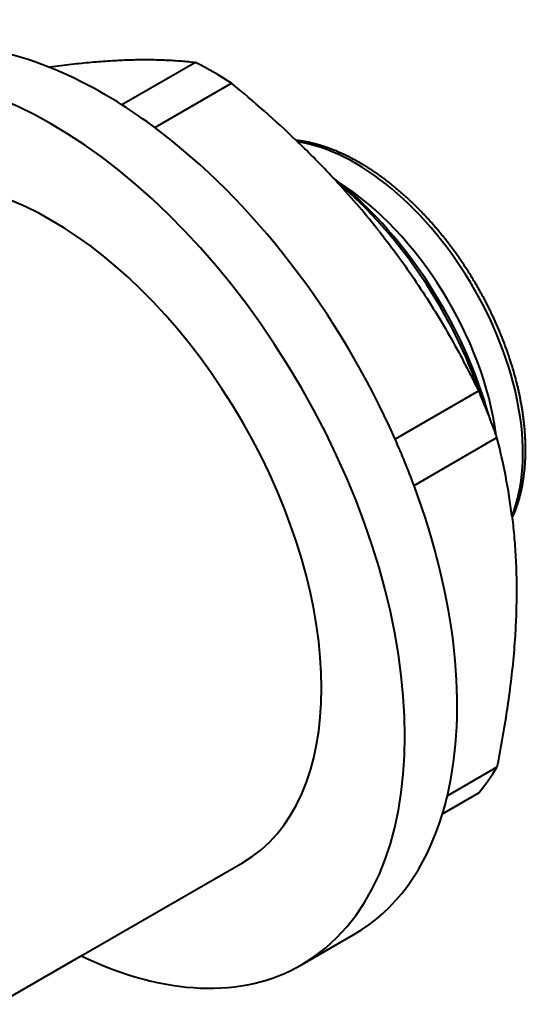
# Model space of a CAD drawing. Header units: millimetres. Extents: x 15 to 205, y 5 to 292.
# Tile 4 of 5: x 161 to 178, y 94 to 127. Entities that reach past the tile are written whole.
import ezdxf

# ---------------------------------------------------------------- set-up
doc = ezdxf.new("R2010")
doc.units = ezdxf.units.MM
doc.layers.add('Geometrien', color=7, linetype='Continuous')

msp = doc.modelspace()

# ---------------------------------------------------------------- linework, layer by layer
at = {"layer": 'Geometrien', "linetype": 'Continuous', "lineweight": 40}
for p, q in [((166.721, 126.02), (164.244, 124.59)), ((165.351, 123.825), (167.937, 125.318)), ((176.26, 114.964), (173.443, 113.337)), ((174.08, 111.773), (176.872, 113.385)), ((176.872, 102.288), (175.204, 101.325)), ((175.039, 100.712), (176.26, 101.416)), ((162.872, 95.934), (168.302, 99.069)), ((170.288, 95.629), (172.049, 96.645)), ((160.04, 94.299), (162.872, 95.934))]:
    msp.add_line(p, q, dxfattribs=at)
at = {"layer": 'Geometrien', "linetype": 'Continuous', "lineweight": 40, "flags": 128}
for points in [[(161.775, 125.865), (161.821, 125.871), (161.911, 125.883), (162.002, 125.895), (162.091, 125.907), (162.181, 125.918), (162.27, 125.929), (162.358, 125.94), (162.446, 125.95), (162.534, 125.96), (162.621, 125.97), (162.707, 125.979), (162.792, 125.988), (162.876, 125.997), (162.96, 126.006), (163.043, 126.014), (163.125, 126.021), (163.207, 126.029), (163.289, 126.036), (163.37, 126.043), (163.45, 126.05), (163.53, 126.056), (163.61, 126.062), (163.688, 126.067), (163.767, 126.073), (163.845, 126.078), (163.923, 126.082), (164, 126.087), (164.065, 126.09), (164.13, 126.094), (164.195, 126.097), (164.259, 126.099), (164.323, 126.102), (164.387, 126.104), (164.45, 126.107), (164.513, 126.109), (164.575, 126.11), (164.637, 126.112), (164.698, 126.113), (164.76, 126.114), (164.832, 126.115), (164.904, 126.116), (164.976, 126.116), (165.047, 126.116), (165.117, 126.116), (165.187, 126.116), (165.257, 126.115), (165.325, 126.114), (165.394, 126.112), (165.461, 126.111), (165.528, 126.109), (165.595, 126.106), (165.661, 126.104), (165.726, 126.101), (165.791, 126.098), (165.856, 126.095), (165.92, 126.091), (165.983, 126.087), (166.046, 126.083), (166.108, 126.079), (166.172, 126.074), (166.235, 126.069), (166.297, 126.064), (166.359, 126.058), (166.421, 126.053), (166.482, 126.047), (166.542, 126.04), (166.602, 126.034), (166.662, 126.027), (166.721, 126.02)], [(172.261, 122.638), (172.246, 122.646), (172.219, 122.662), (172.191, 122.677), (172.164, 122.692), (172.137, 122.708), (172.109, 122.723), (172.082, 122.737), (172.055, 122.752), (172.027, 122.767), (172, 122.781), (171.973, 122.795), (171.945, 122.81), (171.918, 122.823), (171.891, 122.837), (171.863, 122.851), (171.836, 122.864), (171.809, 122.878), (171.781, 122.891), (171.754, 122.904), (171.727, 122.917), (171.699, 122.93), (171.672, 122.942), (171.645, 122.955), (171.617, 122.967), (171.59, 122.979), (171.563, 122.991), (171.535, 123.003), (171.508, 123.014), (171.481, 123.026), (171.454, 123.037), (171.426, 123.048), (171.399, 123.059), (171.372, 123.07), (171.345, 123.081), (171.318, 123.091), (171.29, 123.101), (171.263, 123.112), (171.236, 123.122), (171.209, 123.131), (171.182, 123.141), (171.155, 123.151), (171.128, 123.16), (171.101, 123.169), (171.074, 123.178), (171.047, 123.187), (171.02, 123.196), (170.993, 123.204), (170.966, 123.213), (170.939, 123.221), (170.912, 123.229), (170.885, 123.237), (170.858, 123.245), (170.831, 123.252), (170.805, 123.259), (170.778, 123.267), (170.751, 123.274), (170.724, 123.281), (170.698, 123.287), (170.671, 123.294), (170.644, 123.3), (170.618, 123.306), (170.591, 123.313), (170.565, 123.318), (170.538, 123.324), (170.512, 123.33), (170.485, 123.335), (170.459, 123.34), (170.433, 123.345), (170.406, 123.35), (170.38, 123.355), (170.354, 123.359), (170.328, 123.364), (170.301, 123.368), (170.275, 123.372), (170.249, 123.376), (170.223, 123.38), (170.197, 123.383), (170.171, 123.386), (170.145, 123.39), (170.12, 123.393), (170.11, 123.394)], [(170.11, 123.394), (170.151, 123.355), (170.159, 123.346)], [(177.386, 110.673), (177.391, 110.682), (177.401, 110.706), (177.412, 110.73), (177.422, 110.753), (177.432, 110.777), (177.443, 110.801), (177.453, 110.825), (177.463, 110.85), (177.472, 110.874), (177.482, 110.899), (177.492, 110.923), (177.501, 110.948), (177.51, 110.973), (177.519, 110.998), (177.528, 111.023), (177.537, 111.048), (177.546, 111.073), (177.555, 111.099), (177.563, 111.124), (177.572, 111.15), (177.58, 111.176), (177.588, 111.202), (177.596, 111.228), (177.604, 111.254), (177.612, 111.28), (177.619, 111.307), (177.627, 111.333), (177.634, 111.36), (177.641, 111.386), (177.648, 111.413), (177.655, 111.44), (177.662, 111.467), (177.669, 111.494), (177.676, 111.521), (177.682, 111.549), (177.688, 111.576), (177.694, 111.604), (177.701, 111.631), (177.706, 111.659), (177.712, 111.687), (177.718, 111.715), (177.723, 111.743), (177.729, 111.771), (177.734, 111.799), (177.739, 111.828), (177.744, 111.856), (177.749, 111.885), (177.754, 111.913), (177.759, 111.942), (177.763, 111.971), (177.767, 112), (177.772, 112.029), (177.776, 112.058), (177.78, 112.087), (177.783, 112.116), (177.787, 112.145), (177.791, 112.175), (177.794, 112.204), (177.797, 112.234), (177.801, 112.264), (177.804, 112.293), (177.806, 112.323), (177.809, 112.353), (177.812, 112.383), (177.814, 112.413), (177.817, 112.444), (177.819, 112.474), (177.821, 112.504), (177.823, 112.535), (177.825, 112.565), (177.826, 112.596), (177.828, 112.626), (177.829, 112.657), (177.831, 112.688), (177.832, 112.719), (177.833, 112.75), (177.834, 112.781), (177.835, 112.812), (177.835, 112.843), (177.836, 112.875), (177.836, 112.906), (177.836, 112.937), (177.837, 112.969), (177.837, 113), (177.836, 113.032), (177.836, 113.064), (177.836, 113.095), (177.835, 113.127), (177.834, 113.159), (177.834, 113.191), (177.833, 113.223), (177.832, 113.255), (177.83, 113.287), (177.829, 113.319), (177.828, 113.352), (177.826, 113.384), (177.824, 113.416), (177.822, 113.449), (177.82, 113.481), (177.818, 113.514), (177.816, 113.547), (177.814, 113.579), (177.811, 113.612), (177.809, 113.645), (177.806, 113.678), (177.803, 113.71), (177.8, 113.743), (177.797, 113.776), (177.793, 113.809), (177.79, 113.842), (177.786, 113.876), (177.783, 113.909), (177.779, 113.942), (177.775, 113.975), (177.771, 114.009), (177.767, 114.042), (177.762, 114.075), (177.758, 114.109), (177.753, 114.142), (177.749, 114.176), (177.744, 114.209), (177.739, 114.243), (177.734, 114.277), (177.728, 114.31), (177.723, 114.344), (177.718, 114.378), (177.712, 114.412), (177.706, 114.446), (177.7, 114.479), (177.694, 114.513), (177.688, 114.547), (177.682, 114.581), (177.676, 114.615), (177.669, 114.649), (177.663, 114.684), (177.656, 114.718), (177.649, 114.752), (177.642, 114.786), (177.635, 114.82), (177.628, 114.854), (177.62, 114.889), (177.613, 114.923), (177.605, 114.957), (177.597, 114.992), (177.59, 115.026), (177.582, 115.06), (177.573, 115.095), (177.565, 115.129), (177.557, 115.164), (177.548, 115.198), (177.54, 115.233), (177.531, 115.267), (177.522, 115.302), (177.513, 115.336), (177.504, 115.371), (177.495, 115.405), (177.486, 115.44), (177.476, 115.474), (177.467, 115.509), (177.457, 115.544), (177.447, 115.578), (177.437, 115.613), (177.427, 115.648), (177.417, 115.682), (177.407, 115.717), (177.396, 115.752), (177.386, 115.786), (177.375, 115.821), (177.364, 115.856), (177.353, 115.89), (177.342, 115.925), (177.331, 115.96), (177.32, 115.994), (177.309, 116.029), (177.297, 116.064), (177.285, 116.099), (177.274, 116.133), (177.262, 116.168), (177.25, 116.203), (177.238, 116.237), (177.226, 116.272), (177.214, 116.307), (177.201, 116.342), (177.189, 116.376), (177.176, 116.411), (177.163, 116.446), (177.15, 116.48), (177.137, 116.515), (177.124, 116.55), (177.111, 116.584), (177.098, 116.619), (177.084, 116.653), (177.071, 116.688), (177.057, 116.723), (177.044, 116.757), (177.03, 116.792), (177.016, 116.826), (177.002, 116.861), (176.987, 116.895), (176.973, 116.93), (176.959, 116.964), (176.944, 116.999), (176.93, 117.033), (176.915, 117.068), (176.9, 117.102), (176.885, 117.136), (176.87, 117.171), (176.855, 117.205), (176.84, 117.239), (176.824, 117.274), (176.809, 117.308), (176.793, 117.342), (176.777, 117.376), (176.762, 117.41), (176.746, 117.445), (176.73, 117.479), (176.714, 117.513), (176.697, 117.547), (176.681, 117.581), (176.665, 117.615), (176.648, 117.649), (176.632, 117.683), (176.615, 117.717), (176.598, 117.75), (176.581, 117.784), (176.564, 117.818), (176.547, 117.852), (176.53, 117.885), (176.513, 117.919), (176.495, 117.953), (176.478, 117.986), (176.46, 118.02), (176.442, 118.053), (176.425, 118.087), (176.407, 118.12), (176.389, 118.153), (176.371, 118.187), (176.352, 118.22), (176.334, 118.253), (176.316, 118.286), (176.297, 118.319), (176.279, 118.352), (176.26, 118.385), (176.241, 118.418), (176.222, 118.451), (176.204, 118.484), (176.184, 118.517), (176.165, 118.55), (176.146, 118.582), (176.127, 118.615), (176.107, 118.648), (176.088, 118.68), (176.068, 118.713), (176.049, 118.745), (176.029, 118.777), (176.009, 118.81), (175.989, 118.842), (175.969, 118.874), (175.949, 118.906), (175.929, 118.938), (175.909, 118.97), (175.888, 119.002), (175.868, 119.034), (175.848, 119.066), (175.827, 119.097), (175.806, 119.129), (175.785, 119.161), (175.765, 119.192), (175.744, 119.224), (175.723, 119.255), (175.702, 119.286), (175.68, 119.318), (175.659, 119.349), (175.638, 119.38), (175.616, 119.411), (175.595, 119.442), (175.573, 119.473), (175.552, 119.503), (175.53, 119.534), (175.508, 119.565), (175.486, 119.595), (175.464, 119.626), (175.442, 119.656), (175.42, 119.687), (175.398, 119.717), (175.376, 119.747), (175.354, 119.777), (175.331, 119.807), (175.309, 119.837), (175.286, 119.867), (175.264, 119.897), (175.241, 119.926), (175.218, 119.956), (175.195, 119.986), (175.172, 120.015), (175.149, 120.044), (175.126, 120.074), (175.103, 120.103), (175.08, 120.132), (175.057, 120.161), (175.034, 120.19), (175.01, 120.218), (174.987, 120.247), (174.963, 120.276), (174.94, 120.304), (174.916, 120.333), (174.892, 120.361), (174.869, 120.389), (174.845, 120.417), (174.821, 120.446), (174.797, 120.473), (174.773, 120.501), (174.749, 120.529), (174.725, 120.557), (174.701, 120.584), (174.677, 120.612), (174.652, 120.639), (174.628, 120.666), (174.603, 120.694), (174.579, 120.721), (174.555, 120.748), (174.53, 120.774), (174.505, 120.801), (174.481, 120.828), (174.456, 120.854), (174.431, 120.881), (174.406, 120.907), (174.381, 120.933), (174.356, 120.959), (174.331, 120.985), (174.306, 121.011), (174.281, 121.037), (174.256, 121.063), (174.231, 121.088), (174.206, 121.114), (174.18, 121.139), (174.155, 121.164), (174.13, 121.189), (174.104, 121.214), (174.079, 121.239), (174.053, 121.264), (174.028, 121.289), (174.002, 121.313), (173.976, 121.338), (173.951, 121.362), (173.925, 121.386), (173.899, 121.41), (173.873, 121.434), (173.847, 121.458), (173.821, 121.482), (173.795, 121.505), (173.769, 121.529), (173.743, 121.552), (173.717, 121.575), (173.691, 121.598), (173.665, 121.621), (173.639, 121.644), (173.613, 121.667), (173.586, 121.689), (173.56, 121.712), (173.534, 121.734), (173.507, 121.756), (173.481, 121.779), (173.455, 121.8), (173.428, 121.822), (173.402, 121.844), (173.375, 121.866), (173.348, 121.887), (173.322, 121.908), (173.295, 121.93), (173.269, 121.951), (173.242, 121.972), (173.215, 121.992), (173.189, 122.013), (173.162, 122.034), (173.135, 122.054), (173.108, 122.074), (173.081, 122.094), (173.055, 122.114), (173.028, 122.134), (173.001, 122.154), (172.974, 122.174), (172.947, 122.193), (172.92, 122.212), (172.893, 122.232), (172.866, 122.251), (172.839, 122.269), (172.812, 122.288), (172.785, 122.307), (172.758, 122.325), (172.731, 122.344), (172.703, 122.362), (172.676, 122.38), (172.649, 122.398), (172.622, 122.416), (172.595, 122.433), (172.568, 122.451), (172.54, 122.468), (172.513, 122.485), (172.486, 122.502), (172.459, 122.519), (172.431, 122.536), (172.404, 122.553), (172.377, 122.569), (172.35, 122.585), (172.322, 122.602), (172.295, 122.618), (172.268, 122.634), (172.261, 122.638)], [(171.353, 122.138), (171.372, 122.117), (171.431, 122.054)], [(171.431, 122.054), (171.453, 122.03), (171.516, 121.962)], [(172.916, 120.321), (172.951, 120.276), (173.027, 120.18), (173.101, 120.083), (173.176, 119.986), (173.25, 119.888), (173.324, 119.79), (173.398, 119.692), (173.471, 119.593), (173.543, 119.494), (173.622, 119.386), (173.699, 119.278), (173.777, 119.169), (173.853, 119.06), (173.929, 118.951), (174.005, 118.841), (174.08, 118.731), (174.154, 118.621), (174.228, 118.511), (174.301, 118.4), (174.374, 118.29), (174.446, 118.179), (174.517, 118.068), (174.588, 117.956), (174.659, 117.845), (174.728, 117.733), (174.798, 117.621), (174.866, 117.508), (174.934, 117.396), (175.002, 117.283), (175.069, 117.17), (175.135, 117.057), (175.201, 116.944), (175.266, 116.83), (175.331, 116.717), (175.396, 116.603), (175.459, 116.489), (175.523, 116.375), (175.586, 116.261), (175.648, 116.146), (175.711, 116.029), (175.736, 115.982)], [(177.386, 110.673), (177.393, 110.618), (177.403, 110.53), (177.413, 110.441), (177.422, 110.353), (177.431, 110.264), (177.44, 110.175), (177.448, 110.085), (177.456, 109.995), (177.463, 109.905), (177.471, 109.815), (177.477, 109.724), (177.484, 109.633), (177.49, 109.542), (177.495, 109.447), (177.501, 109.352), (177.506, 109.256), (177.51, 109.161), (177.514, 109.065), (177.518, 108.968), (177.521, 108.872), (177.523, 108.775), (177.526, 108.678), (177.528, 108.581), (177.529, 108.483), (177.53, 108.385), (177.531, 108.287), (177.531, 108.188), (177.53, 108.089), (177.53, 107.998), (177.528, 107.907), (177.527, 107.816), (177.525, 107.725), (177.523, 107.633), (177.52, 107.541), (177.518, 107.449), (177.514, 107.357), (177.511, 107.264), (177.507, 107.172), (177.502, 107.079), (177.497, 106.985), (177.492, 106.892), (177.487, 106.798), (177.481, 106.705), (177.473, 106.587), (177.465, 106.47), (177.456, 106.352), (177.447, 106.234), (177.437, 106.116), (177.426, 105.997), (177.415, 105.879), (177.403, 105.76), (177.391, 105.64), (177.379, 105.521), (177.365, 105.401), (177.352, 105.281), (177.338, 105.161), (177.323, 105.04), (177.308, 104.92), (177.292, 104.799), (177.276, 104.679), (177.259, 104.558), (177.242, 104.436), (177.225, 104.315), (177.207, 104.193), (177.188, 104.071), (177.169, 103.949), (177.15, 103.827), (177.129, 103.7), (177.108, 103.572), (177.086, 103.444), (177.064, 103.316), (177.042, 103.188), (177.019, 103.06), (176.996, 102.932), (176.972, 102.803), (176.948, 102.675), (176.923, 102.546), (176.898, 102.417), (176.872, 102.288)], [(177.377, 110.749), (177.382, 110.706), (177.386, 110.673)]]:
    msp.add_lwpolyline(points, dxfattribs=at)
at = {"layer": 'Geometrien', "linetype": 'Continuous', "lineweight": 40}
for centre, radius, start, end in [((143.138, 95.118), 39.077, 46.352, 50.6088), ((148.138, 100.407), 31.799, 43.1088, 46.1686), ((150.664, 102.756), 28.349, 38.2861, 42.6478), ((144.193, 99.123), 35.766, 26.2897, 28.1234), ((156.889, 108.192), 20.647, 7.1146, 14.5677)]:
    msp.add_arc(centre, radius, start, end, dxfattribs=at)
for centre, major_axis, start_param, end_param in [((161.874, 110.202), (-8.414, 14.574), 3.141593, 6.283185), ((163.635, 111.219), (-8.414, 14.574), 5.654795, 6.283185), ((167.324, 113.349), (-7.558, 13.091), 5.440452, 5.55424), ((163.635, 111.219), (-8.414, 14.574), 5.446613, 5.654795), ((163.635, 111.219), (-8.414, 14.574), 5.353071, 5.446613), ((163.635, 111.219), (-8.414, 14.574), 4.528972, 5.353071), ((161.874, 110.202), (-6.428, 11.134), 3.141593, 6.283185), ((172.107, 116.111), (-3.988, 6.907), 3.562912, 5.850421), ((170.194, 115.006), (-4.847, 8.395), 5.297465, 5.327991), ((169.977, 114.881), (-5, 8.66), 4.381005, 5.278468), ((170.194, 115.006), (-4.847, 8.395), 4.292221, 5.297465), ((171.279, 115.632), (-3.988, 6.907), 4.087894, 5.448232), ((167.324, 113.349), (-7.558, 13.091), 4.495464, 4.507924), ((167.324, 113.349), (-7.558, 13.091), 4.447742, 4.495464), ((167.324, 113.349), (-7.558, 13.091), 4.398794, 4.447742), ((167.324, 113.349), (-7.558, 13.091), 4.393255, 4.398794), ((163.635, 111.219), (-8.414, 14.574), 4.426685, 4.528972), ((163.635, 111.219), (-8.414, 14.574), 3.690817, 4.426685), ((167.324, 113.349), (-7.558, 13.091), 3.346057, 3.460727), ((163.635, 111.219), (-8.414, 14.574), 3.637421, 3.690817), ((163.635, 111.219), (-8.414, 14.574), 3.141593, 3.637421), ((161.874, 110.202), (-8.414, 14.574), 2.4402, 3.141593)]:
    msp.add_ellipse(centre, major_axis=major_axis, ratio=0.57735, start_param=start_param, end_param=end_param, dxfattribs=at)

doc.saveas('drawing.dxf')
